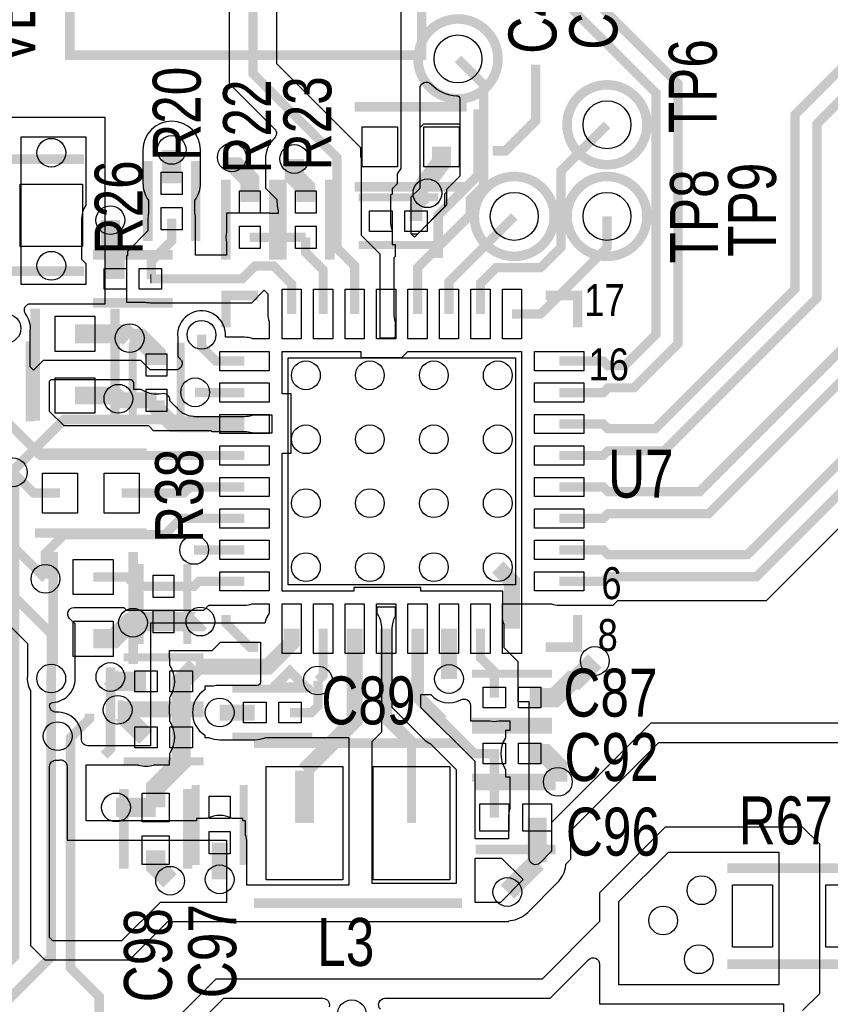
# Model space of a CAD drawing. Extents: x -394 to 5394, y -1015 to 7151.
# Tile 68 of 80: x 1964 to 2471, y 5554 to 6170. Entities that reach past the tile are written whole.
import ezdxf

# ---------------------------------------------------------------- set-up
doc = ezdxf.new("R2010")
doc.units = 0
for name, color, linetype in [('BG_SILKSCREEN_TOP', 3, 'CONTINUOUS'), ('ET_TOP', 132, 'CONTINUOUS'), ('PG_SILKSCREEN_TOP', 7, 'CONTINUOUS'), ('PIN_TOP', 132, 'CONTINUOUS'), ('RD_SILKSCREEN_TOP', 254, 'CONTINUOUS'), ('VC_TOP', 132, 'CONTINUOUS')]:
    doc.layers.add(name, color=color, linetype=linetype)

msp = doc.modelspace()

# ---------------------------------------------------------------- linework, layer by layer
at = {"layer": 'BG_SILKSCREEN_TOP', "const_width": 6}
for points in [[(2260, 6088), (2268, 6088), (2287, 6107), (2287, 6142)], [(2067, 5920), (1992, 5920), (1961, 5889), (1961, 5584), (1937, 5560), (1858, 5560), (1846, 5548)], [(1984, 5761), (1984, 5584), (1938, 5538), (1938, 5522)]]:
    msp.add_lwpolyline(points, dxfattribs=at)
at = {"layer": 'ET_TOP'}
for points, const_width in [([(2301.7043, 5956.5648), (2329.2606, 5956.5648), (2332.2056, 5953.6198), (2342.6198, 5953.6198), (2362.2, 5973.2), (2362.2, 6124.2761), (2307.5924, 6178.8948), (2282.4143, 6178.8948), (2082.8943, 6378.4148), (2082.8943, 6645.431), (2147.1581, 6709.6948), (2307.3443, 6709.6948), (2358.9943, 6658.0448), (2358.9943, 6606.4548), (2327.5643, 6575.0248), (2327.5643, 6513.9519), (2345.7162, 6495.8), (2502.2838, 6495.8), (2518.2, 6511.7162), (2518.2, 6525.1891), (2510.1143, 6533.2748)], 5.8), ([(2301.7043, 5897.5048), (2329.2606, 5897.5048), (2332.2056, 5900.4498), (2367.4499, 5900.4498), (2463, 5995.9999), (2463, 6105), (2518, 6160), (2586.5162, 6160), (2673.8, 6247.2838), (2673.8, 6402.8), (2768, 6497), (2768, 6659.5162), (2723.5162, 6704), (2610.2838, 6704), (2435.0838, 6528.8), (2391.4691, 6528.8), (2386.9943, 6533.2748)], 5.8), ([(2301.7043, 5936.8748), (2329.2606, 5936.8748), (2332.2056, 5939.8198), (2348.336, 5939.8198), (2376, 5967.4838), (2376, 6129.9915), (2313.3094, 6192.6948), (2288.1305, 6192.6948), (2096.6943, 6384.131), (2096.6943, 6639.7148), (2151.1743, 6694.1948), (2300.9143, 6694.1948), (2343.4943, 6651.6148), (2343.4943, 6612.8848), (2313, 6582.3905), (2313, 6509), (2340, 6482), (2508, 6482), (2532, 6506), (2532, 6527.1605), (2538.1143, 6533.2748)], 5.8), ([(2358.9943, 6533.2748), (2377.2691, 6515), (2440.8, 6515), (2616, 6690.2), (2717.8, 6690.2), (2754.2, 6653.8), (2754.2, 6502.7162), (2660, 6408.5162), (2660, 6253), (2580.8, 6173.8), (2512.2838, 6173.8), (2449.2, 6110.7162), (2449.2, 6001.7161), (2361.7337, 5914.2498), (2332.2056, 5914.2498), (2329.2606, 5917.1948), (2301.7043, 5917.1948)], 5.8), ([(2173.7543, 5986.0848), (2173.7543, 6016.2048), (2162.7243, 6027.2348), (2162.7243, 6083.8348), (2110.2743, 6136.2848), (2110.2743, 6251.1948), (2122.5343, 6263.4548), (2163.4943, 6263.4548)], 5.8), ([(2238.4143, 6145.5548), (2254.4043, 6129.5648), (2254.4043, 6065.9648), (2246.1243, 6057.6848), (2246.1243, 6048.0048), (2213.1243, 6015.0048), (2213.1243, 5986.0848)], 5.8), ([(2301.7043, 5818.7648), (2329.2606, 5818.7648), (2332.2056, 5821.7098), (2425.2259, 5821.7098), (2580.6288, 5977.1127), (2580.6288, 6101.9793), (2585.6543, 6107.0048)], 5.8), ([(2331.6143, 6104.3548), (2302.8743, 6075.6148), (2302.8743, 6027.7548), (2290.1195, 6015), (2262.3095, 6015), (2252.4943, 6005.1848), (2252.4943, 5986.0848)], 5.8), ([(2301.7043, 5838.4548), (2329.2606, 5838.4548), (2332.2056, 5835.5098), (2419.5097, 5835.5098), (2566.8288, 5982.8289), (2566.8288, 6094.1712), (2557, 6104)], 5.8), ([(2059.3443, 6067.7648), (2059.3443, 6088.6348)], 12), ([(2219.2743, 6061.5348), (2218.2743, 6062.5348), (2218.2743, 6067.7903), (2228.0543, 6081.0569), (2228.0543, 6090.6348)], 12), ([(2097, 6084), (2097, 6081.1291), (2108.2043, 6069.9248), (2108.2043, 6056.0448)], 12), ([(2136, 6083), (2136, 6072.2091), (2143.2043, 6065.0048), (2143.2043, 6056.0448)], 12), ([(2301.7043, 5877.8248), (2329.2606, 5877.8248), (2332.2056, 5874.8798), (2389.4593, 5874.8798), (2517, 6002.4205), (2517, 6062.7891), (2508.5243, 6071.2648)], 5.8), ([(2301.7043, 5858.1348), (2329.2606, 5858.1348), (2332.2056, 5861.0798), (2395.1755, 5861.0798), (2530.8, 5996.7043), (2530.8, 6059.0605), (2538.4343, 6066.6948)], 5.8), ([(2219.2743, 6061.5348), (2219.2743, 6060.5348), (2212.2079, 6053.4684), (2212.2079, 6044.0848)], 8), ([(2020.9743, 6044.7148), (2020.9743, 6027.7148), (2024, 6024.6891), (2024, 6008)], 12), ([(2059.3443, 6045.7248), (2059.3443, 6031.8248), (2046.54, 6019.0205), (2046.54, 6008)], 5.8), ([(2273.6143, 6047.0648), (2253.6343, 6027.0848), (2253.6043, 6027.0848), (2237.7943, 6011.2748), (2237.7943, 6011.2448), (2232.8143, 6006.2648), (2232.8143, 5986.0848)], 5.8), ([(2331.6143, 6047.0648), (2331.6143, 6027.4948), (2290.2043, 5986.0848), (2272.1843, 5986.0848)], 5.8), ([(2108.2043, 6034.0048), (2143.2043, 6034.0048)], 5.8), ([(2143.2043, 6034.0048), (2143.2043, 6024.4048), (2154.0743, 6013.5348), (2154.0743, 5986.0848)], 5.8), ([(2046.54, 6008), (2103.3396, 6008), (2111.3396, 6016), (2123.1691, 6016), (2134.3843, 6004.7848), (2134.3843, 5986.0848)], 5.8), ([(2046.54, 6008), (2046.04, 6008)], 5.8), ([(1998.8643, 5973.5948), (2030.3243, 5973.5948), (2033.0243, 5970.8948)], 12), ([(2049.8643, 5954.0584), (2049.8643, 5960.8948), (2039.8643, 5970.8948), (2033.0243, 5970.8948)], 12), ([(2078, 5973), (2078, 5965.5991), (2087.0343, 5956.5648), (2104.8643, 5956.5648)], 5.8), ([(2026, 5933), (2023.9852, 5935.0148), (1998.8643, 5935.0148)], 11), ([(2049.8643, 5932.0112), (2026.9888, 5932.0112), (2026, 5933)], 10), ([(2049.8643, 5932.0112), (2049.8643, 5927.1948), (2059.8643, 5917.1948), (2064.8052, 5917.1948), (2065, 5917), (2080.1695, 5917), (2080.3643, 5917.1948), (2104.8643, 5917.1948)], 10), ([(2104.8643, 5936.8748), (2079.1252, 5936.8748), (2079, 5937), (2074, 5937)], 5.8), ([(1956, 5932.96), (1956, 5919.06), (1977.5552, 5897.5048), (2104.8643, 5897.5048)], 5.8), ([(1989.493, 5874.0348), (1972.9652, 5874.0348), (1960, 5887)], 5.8), ([(2104.8643, 5877.8248), (2070.8248, 5877.8248), (2067.0348, 5874.0348), (2028.0756, 5874.0348)], 5.8), ([(1980.3796, 5820.3795), (1933.7743, 5866.9848), (1822.5343, 5866.9848)], 5.8), ([(1980.3796, 5820.3795), (1980.3796, 5836.3796), (1992, 5848), (2054.9999, 5848), (2065.1347, 5858.1348), (2104.8643, 5858.1348)], 5.8), ([(2104.8643, 5838.4548), (2073.3643, 5838.4548)], 5.8), ([(2272.1843, 5789.2448), (2272.1843, 5818.7648), (2263.2843, 5827.6648)], 10), ([(1984, 5758), (1984, 5785.9999), (1942.9651, 5827.0348), (1925.6343, 5827.0348)], 5.8), ([(2054.2043, 5815.6784), (2037.3215, 5815.6784), (2031.5251, 5821.4748), (2010.2543, 5821.4748)], 5.8), ([(2054.2043, 5815.6784), (2073.2827, 5815.6784), (2076.3691, 5818.7648), (2104.8643, 5818.7648)], 5.8), ([(2035.1343, 5792.9148), (2033.0343, 5792.9148), (2023.0143, 5782.8948), (2010.2543, 5782.8948)], 12), ([(2054.2043, 5793.6312), (2035.8507, 5793.6312), (2035.1343, 5792.9148)], 12), ([(2054.2043, 5793.6312), (2077.2907, 5793.6312), (2077.2943, 5793.6348)], 12), ([(2134.3843, 5789.2448), (2134.3843, 5780.4048), (2119.3843, 5765.4048), (2074.4243, 5765.4048)], 10), ([(2173.7543, 5789.2448), (2173.7543, 5731.6748), (2142.4243, 5700.3448)], 10), ([(2154.0743, 5789.2448), (2154.0743, 5760.0348), (2150.7943, 5756.7548)], 5.8), ([(2213.1243, 5789.2448), (2213.1243, 5746.7448), (2228.4319, 5731.4372)], 8), ([(2232.8143, 5789.2448), (2232.8143, 5757.7448)], 10), ([(2261.1407, 5746.0848), (2261.1407, 5762.3441), (2252.4943, 5770.9905), (2252.4943, 5789.2448)], 5.8), ([(2074.4243, 5765.4048), (2065.2743, 5756.2548), (2065.2743, 5705.9348), (2049.3443, 5690.0048), (2049.3443, 5677.4048)], 12), ([(2324, 5769), (2311.9791, 5756.9791), (2309.8534, 5756.9791), (2298.9591, 5746.0848), (2283.1879, 5746.0848)], 12), ([(2043.2307, 5756.2548), (2023.7452, 5756.2548), (2021, 5759)], 12), ([(2133.3779, 5736.7248), (2146.7248, 5736.7248), (2150.7943, 5740.7943), (2150.7943, 5756.7548)], 5.8), ([(2043.2307, 5721.2548), (2026.0807, 5738.4048), (2025.5243, 5738.4048)], 12), ([(2111.3307, 5736.7248), (2089.3343, 5736.7248)], 10), ([(2228.4319, 5731.4372), (2248.7843, 5711.0848), (2261.1407, 5711.0848)], 5.8), ([(2283.1879, 5711.0848), (2292.8643, 5711.0848), (2300.8643, 5703.0848), (2300.8643, 5693.4048)], 12), ([(2261.1407, 5711.0848), (2261.1443, 5711.0848), (2261.1443, 5671.0848)], 5.8), ([(2142.4243, 5700.3448), (2142.4243, 5667.5848)], 12), ([(2049.3443, 5677.4048), (2024.5243, 5677.4048)], 12), ([(2287.9243, 5671.0848), (2287.9243, 5643.1348)], 12), ([(2089.3443, 5655.3612), (2089.3443, 5632.4048)], 10), ([(2049.3443, 5650.6248), (2049.3443, 5640.5348), (2058.3343, 5631.5448)], 12), ([(2287.9243, 5643.1348), (2269.2843, 5624.4948)], 12)]:
    msp.add_lwpolyline(points, dxfattribs=dict(at, const_width=const_width))
for points, format in [([(2095.3741, 6257.3667), (2095.3741, 6130.1129), (2123.6926, 6101.7945, -0.422049), (2123.6161, 6096.0632, 0.205857), (2117.9998, 6083), (2117.9998, 6064.7532), (2125.2041, 6057.5489), (2125.2041, 6056.0445, 0.065063), (2125.8086, 6051.419), (2125.8758, 6051.1664), (2125.8758, 6048.905), (2120.7045, 6048.905), (2120.7045, 6049.005), (2093.7041, 6049.005), (2093.7041, 6037.4411), (2093.6568, 6037.2274, 0.109435), (2093.6568, 6030.7822), (2093.7041, 6030.5685), (2093.7041, 6022.9002), (2074.2445, 6022.9002), (2074.2445, 6045.7248, 0.054555), (2073.8918, 6048.9474), (2073.8445, 6049.1611), (2073.8445, 6057.0994, 0.159887), (2077.3445, 6067.7648), (2077.3445, 6088.6348, 1), (2041.3441, 6088.6348), (2041.3441, 6067.7648, 0.159887), (2044.8441, 6057.0994), (2044.8441, 6049.1611), (2044.7968, 6048.9474, 0.054555), (2044.4441, 6045.7248), (2044.4441, 6037.9967), (2031.6398, 6025.1924), (2031.6398, 6022.5002), (2031.0398, 6022.5002), (2031.0398, 5993.4998), (2042.6037, 5993.4998), (2042.8174, 5993.4525, 0.054555), (2046.04, 5993.0998), (2109.5115, 5993.0998), (2117.2543, 6000.8427), (2119.4841, 5998.6129), (2119.4841, 5986.0848, 0.08214), (2120.2776, 5981.2872), (2120.3841, 5980.974), (2120.3841, 5970.565), (2109.9751, 5970.565), (2109.6619, 5970.6715, 0.08214), (2104.8643, 5971.465), (2093.2063, 5971.465), (2093.0433, 5971.628), (2092.9946, 5973.4103, 1.041427), (2063.088, 5971.3754), (2063.0998, 5971.2674), (2063.0998, 5965.657, 0.001943), (2063.0998, 5965.5412), (2063.0998, 5959.4272), (2064.6984, 5957.8286, -0.668175), (2061.87, 5951.0002), (2045.9706, 5951.0002), (2039.9706, 5957.0002), (1979.0294, 5957.0002), (1972.8458, 5950.8166), (1970.7781, 5952.8843), (1970.8522, 5953.8054, 0.020068), (1970.9002, 5955), (1970.9002, 5975.2674), (1970.912, 5975.3754, 0.191181), (1967.9678, 5986.0431, -0.619275), (1971.1591, 5992.4546), (2017.6345, 5992.4546), (2017.6345, 6108.855), (1956.0945, 6108.855)], "xyb"), ([(2202.6743, 6237.5627), (2202.6743, 6076.9639), (2200.2741, 6073.708), (2200.2741, 6067.3346), (2197.1743, 6064.2348), (2197.1743, 6061.0625), (2196.2077, 6060.0959), (2196.2077, 6044.0847, 0.082486), (2197.0669, 6038.9121), (2197.1743, 6038.5978), (2197.1743, 6031.2348), (2197.2077, 6031.2014), (2197.2077, 6029.5846), (2198.8245, 6029.5846), (2199.0243, 6029.3848), (2199.0243, 6021.9769), (2198.2241, 6021.1767), (2198.2241, 5986.0848, 0.077393), (2198.9296, 5981.5542), (2199.0243, 5981.2575), (2199.0243, 5971.4848), (2198.3743, 5970.8348), (2189.7243, 5970.8348), (2189.7243, 6023.4348), (2181.6243, 6031.5348), (2181.6243, 6031.5848), (2178.0243, 6035.1848), (2178.0243, 6083.7348), (2177.6245, 6084.1346), (2177.6245, 6090.0067), (2125.1745, 6142.4567), (2125.1745, 6242.5848)], "xyb"), ([(2529.9706, 5730.0002), (2359.0294, 5730.0002), (2296.9998, 5667.9706), (2296.9998, 5649.9706), (2289.7129, 5642.6838, -0.668177), (2282.8845, 5645.5122), (2282.8845, 5743.495), (2276.1409, 5743.495), (2276.1409, 5760.585), (2276.0409, 5760.585), (2276.0409, 5768.516), (2267.3945, 5777.1624), (2267.3945, 5789.2448, 0.08214), (2266.601, 5794.0424), (2266.4945, 5794.3556), (2266.4945, 5812.745), (2215.2345, 5812.745), (2215.2345, 5814.885), (2173.2241, 5814.885), (2173.2241, 5812.745), (2128.3645, 5812.745), (2128.3645, 5898.9998), (2134.0002, 5898.9998), (2134.0002, 5936.0002), (2128.3645, 5936.0002), (2128.3645, 5962.5846), (2177.7241, 5962.5846), (2177.7241, 5958.8346), (2203.3449, 5958.8346), (2207.0949, 5962.5846), (2278.2041, 5962.5846), (2278.2041, 5804.7646), (2296.5935, 5804.7646), (2296.9067, 5804.6581, 0.08214), (2301.7043, 5803.8646), (2335.4325, 5803.8646), (2338.3775, 5806.8096), (2431.3978, 5806.8096), (2582.2714, 5957.6832, -0.668175)], "xyb"), ([(1943.9278, 5805), (1969.0998, 5779.828), (1969.0998, 5759.7326), (1969.088, 5759.6246, 0.159035), (1971, 5750.5163), (1971, 5591), (1980, 5582), (2033, 5582), (2057, 5606), (2270, 5606), (2270.5235, 5606.5235), (2271.224, 5606.5994, 0.170995), (2282.0124, 5611.7667), (2300.6524, 5630.4067, 0.170995), (2305.8197, 5641.1951), (2305.8956, 5641.8956), (2309, 5645), (2309, 5663), (2364, 5718), (2525, 5718)], "xyb"), ([(2209.3443, 5667.5848, 5.8, 5.8, 0), (2209.3443, 5717.5848, 8, 8, 0), (2193.4443, 5733.4848, 8, 8, 0), (2193.4443, 5789.2448, 8, 8, 0)], "xyseb"), ([(2189.9007, 5551.1714, -0.668173), (2192.7291, 5557.9998), (2295.9706, 5557.9998), (2320.1257, 5582.1548, -0.668177), (2326.9541, 5579.3264), (2326.9541, 5554.5246), (2441.9998, 5554.5246), (2441.9998, 5418.0294)], "xyb"), ([(2035.9706, 5501.9998), (2091.9706, 5557.9998), (2153.972, 5557.9998, -0.511766), (2157.7673, 5552.7367, 0.313502)], "xyb")]:
    msp.add_lwpolyline(points, format=format, dxfattribs=at)
for points in [[(2211.2137, 6034.1663), (2209.1745, 6036.2054), (2209.1745, 6059.2642), (2214.6745, 6064.7642), (2214.6745, 6127.1333, -0.680742), (2221.5989, 6129.8624, 0.198423), (2237.5769, 6122.5698, -0.403584), (2239.5041, 6120.5712), (2239.5041, 6072.1367), (2231.2241, 6063.8567), (2231.2241, 6054.1767)], [(2002.9741, 6020.2589), (2005.6343, 6017.5987), (2005.6343, 6004.4548), (1965.1443, 6004.4548), (1965.1443, 6096.8548), (2005.6343, 6096.8548), (2005.6343, 6054.1324, 0.138525), (2002.9741, 6044.7148)], [(2053.2481, 5936.3791, -0.470751), (2058, 5932.4504), (2058, 5932), (2061.996, 5928.004), (2062.0771, 5927.8978, 0.06678), (2064.8978, 5925.0771), (2065.004, 5924.996), (2066, 5924), (2066.4996, 5924), (2066.9408, 5923.7647, 0.1043), (2072.8868, 5922.0412), (2073.1366, 5922.0226), (2073.2797, 5921.9746), (2104.8643, 5921.9746, 0.08214), (2109.6619, 5922.7681), (2109.9751, 5922.8746), (2122, 5922.8746), (2122, 5911.505), (2109.9751, 5911.505), (2109.6619, 5911.6115, 0.08214), (2104.8643, 5912.405), (2084.595, 5912.405), (2084, 5913), (2048, 5913), (2045, 5916), (1992, 5916), (1983, 5925), (1983, 5944), (1984, 5945), (2034.3095, 5945, 0.018314), (2035.0141, 5943.8859), (2035.3641, 5943.375), (2035.3641, 5939.0582), (2039.8981, 5939.0582), (2040.3821, 5938.7582, 0.188155)], [(2006.8947, 5716.0002, -0.445449), (2002.9169, 5720.4212, 0.461313), (1987.2107, 5736.9794, -0.429722), (1983.0002, 5740.9739), (1983.0002, 5741.0293, -0.397064), (1984.8825, 5743.0258, 0.428832), (1998.912, 5759.6246), (1998.9002, 5759.7326), (1998.9002, 5792.1718), (1995.4258, 5795.6462, -0.668175), (1998.2542, 5802.4746), (2029.4532, 5802.4746), (2031.1496, 5800.7782), (2039.7041, 5800.7782), (2039.7041, 5800.6782), (2068.7045, 5800.6782), (2068.7045, 5800.7782), (2079.4546, 5800.7782), (2082.541, 5803.8646), (2104.8643, 5803.8646, 0.08214), (2109.6619, 5804.6581), (2109.9751, 5804.7646), (2120.3841, 5804.7646), (2120.3841, 5798.9063), (2120.0683, 5798.4132, 0.069231), (2118.1093, 5794.1571), (2117.6801, 5792.735), (2045.9998, 5792.735), (2045.9998, 5716.0002)], [(2197.1241, 5740.1173), (2217.1181, 5720.1234, 0.070695), (2220.7177, 5717.4195), (2220.9667, 5717.2824), (2237.1943, 5701.0548), (2237.1943, 5629.8248), (2184.7443, 5629.8248), (2184.7443, 5718.6229), (2190.7545, 5724.6331), (2190.7545, 5789.2448, 0.143374), (2188.0703, 5798.4132), (2187.7545, 5798.9063), (2187.7545, 5802.8848), (2199.1241, 5802.8848), (2199.1241, 5797.006), (2198.9019, 5796.5748, 0.119534), (2197.1241, 5789.2448)], [(2117.7359, 5720.9774), (2118.0983, 5721.1248), (2170.0343, 5721.1248), (2170.0343, 5628.6948), (2106.2674, 5628.6948), (2106.2674, 5630.785), (2106.2755, 5630.8748, 0.022534), (2106.3445, 5632.4048), (2106.3445, 5655.3612, 0.074311), (2105.6017, 5660.3315), (2105.5143, 5660.6174), (2105.5143, 5669), (2103.8445, 5669), (2103.8445, 5670.3614), (2097.3582, 5670.3614), (2096.9364, 5670.5719, 0.2357), (2081.7522, 5670.5719), (2081.3304, 5670.3614), (2074.8441, 5670.3614), (2074.8441, 5669), (2005.9143, 5669), (2005.9143, 5704), (2038.097, 5704), (2038.3623, 5703.9255, 0.1378), (2048.0991, 5703.9255), (2048.3644, 5704), (2058, 5704), (2058, 5706.7546), (2058.2309, 5706.7546), (2058.2309, 5711.2886), (2058.5309, 5711.7726, 0.284747), (2058.5309, 5730.737), (2058.2309, 5731.221), (2058.2309, 5735.755), (2058, 5735.755), (2058, 5741.7546), (2058.2309, 5741.7546), (2058.2309, 5746.2886), (2058.5309, 5746.7726, 0.284747), (2058.5309, 5765.737), (2058.2309, 5766.221), (2058.2309, 5770.755), (2058, 5770.755), (2058, 5775.631), (2084.7466, 5775.631), (2089.8504, 5780.7348), (2114.9443, 5780.7348), (2114.9443, 5755.6563, -0.439326), (2112.7745, 5753.6636, 0.021254), (2111.3312, 5753.725), (2089.3343, 5753.725, 0.059267), (2085.3463, 5753.2506), (2085.115, 5753.1948), (2080, 5753.1948), (2080, 5750.9332, 0.539535), (2080, 5722.5164), (2080, 5721.1248), (2082.5667, 5721.1248), (2082.9291, 5720.9774, 0.096879), (2089.3343, 5719.7246), (2111.3307, 5719.7246, 0.096879)], [(2240.1771, 5744.6759, -0.573842), (2246.1405, 5741.191), (2246.1405, 5731.5846), (2247.1243, 5731.5846), (2247.1243, 5731.4948), (2258.11, 5731.4948), (2258.299, 5731.4581, 0.096241), (2263.9824, 5731.4581), (2264.1714, 5731.4948), (2270.8843, 5731.4948), (2270.8843, 5725.585), (2268.1877, 5725.585), (2268.1877, 5721.051), (2267.8877, 5720.567, 0.284747), (2267.8877, 5701.6026), (2268.1877, 5701.1186), (2268.1877, 5696.5846), (2270.8843, 5696.5846), (2270.8843, 5676.8938), (2270.7883, 5676.5952, 0.077939), (2269.9241, 5671.0848), (2269.9241, 5657.7448), (2249.1945, 5657.7448), (2249.1945, 5706.0254), (2215.2345, 5739.9854), (2215.2345, 5748.0948), (2221.3302, 5748.0948, 0.360792)], [(1983.0002, 5595.9706), (1983.0002, 5703.0261, -0.429722), (1987.2107, 5707.0206, 0.038407), (1989.5111, 5707.0761, -0.444089), (1993.9141, 5703.0965), (1993.9141, 5656.9998), (2093.5141, 5656.9998), (2093.5141, 5618.0002), (2052.0294, 5618.0002), (2028.0294, 5594.0002), (1984.9706, 5594.0002)]]:
    msp.add_lwpolyline(points, format="xyb", close=True, dxfattribs=at)
for points in [[(2230, 6061), (2230, 6052.9526), (2213.0474, 6036), (2209.3799, 6036), (2209.1745, 6036.2054), (2209.1745, 6059.2642), (2214.6745, 6064.7642), (2214.6745, 6102.6745), (2217, 6105), (2239.5041, 6105), (2239.5041, 6072.1367), (2231.2241, 6063.8567), (2231.2241, 6062.2241)], [(2439.0143, 5566.5248), (2338.9543, 5566.5248), (2338.9543, 5618.4591), (2370, 5649.5048), (2439.0143, 5649.5048)], [(2249.1945, 5618.0002), (2249.1945, 5645.7446), (2265.7237, 5645.7446), (2279.2487, 5632.2196), (2265.0294, 5618.0002)]]:
    msp.add_lwpolyline(points, close=True, dxfattribs=at)
msp.add_lwpolyline([(2454, 5550.3205), (2464.6343, 5560.9548), (2464.6343, 5654.3657), (2454, 5665), (2368, 5665), (2327, 5624), (2327, 5623.4756), (2326.9541, 5623.4297), (2326.9541, 5605.9541), (2291, 5570), (2087, 5570), (2031, 5514)], dxfattribs=at)
at = {"layer": 'PG_SILKSCREEN_TOP'}
for points, const_width in [([(1995.6743, 6147.8648), (2215.6743, 6147.8648), (2215.6743, 6267.8648), (1995.6743, 6267.8648), (1995.6743, 6147.8648)], 6), ([(2173.7643, 6115.6348), (2243.7643, 6115.6348)], 6), ([(2226, 6021), (2226, 6047.8705), (2251, 6072.8705), (2251, 6114)], 6), ([(2004.5243, 6082.7848), (1904.5243, 6082.7848)], 6), ([(2044.3443, 6081.7448), (2044.3443, 6031.7448)], 6), ([(2074.3443, 6081.7448), (2074.3443, 6031.7448)], 6), ([(2093.2043, 6020.0248), (2093.2043, 6070.0248)], 6), ([(2123.2043, 6020.0248), (2123.2043, 6070.0248)], 6), ([(2128.2043, 6070.0248), (2128.2043, 6020.0248)], 6), ([(2158.2043, 6070.0248), (2158.2043, 6020.0248)], 6), ([(2173.7643, 6065.6348), (2243.7643, 6065.6348)], 6), ([(2176.1843, 6059.0848), (2226.1843, 6059.0848)], 5), ([(2176.1843, 6029.0848), (2226.1843, 6029.0848)], 5), ([(2060.02, 6023), (2010.02, 6023)], 6), ([(2004.5243, 6012.7848), (1904.5243, 6012.7848)], 6), ([(2113.2843, 5997.6648), (2093.2843, 5997.6648), (2093.2843, 5977.6648)], 6), ([(2313.2843, 5977.6648), (2313.2843, 5997.6648), (2293.2843, 5997.6648)], 6), ([(1973.8643, 5919.3048), (1973.8643, 5989.3048)], 6), ([(2060.02, 5993), (2010.02, 5993)], 6), ([(2023.8643, 5919.3048), (2023.8643, 5989.3048)], 6), ([(1971, 5968.98), (1971, 5918.98)], 6), ([(2034.8643, 5918.0348), (2034.8643, 5968.0348)], 5), ([(2064.8643, 5918.0348), (2064.8643, 5968.0348)], 5), ([(1973.7843, 5899.0348), (2043.7843, 5899.0348)], 6), ([(1973.7843, 5849.0348), (2043.7843, 5849.0348)], 6), ([(1985.2543, 5837.1848), (1985.2543, 5767.1848)], 6), ([(2035.2543, 5837.1848), (2035.2543, 5767.1848)], 6), ([(2039.2043, 5829.6548), (2039.2043, 5779.6548)], 5), ([(2069.2043, 5829.6548), (2069.2043, 5779.6548)], 5), ([(2113.2843, 5777.6648), (2108.2843, 5777.6648), (2093.2843, 5792.6648), (2093.2843, 5797.6648)], 6), ([(2293.2843, 5777.6648), (2313.2843, 5777.6648), (2313.2843, 5797.6648)], 6), ([(2079.2543, 5771.2548), (2029.2543, 5771.2548)], 5), ([(2021, 5765), (2021, 5714), (2017, 5710)], 6), ([(2133.2843, 5762.6648), (2123.2843, 5752.6648), (2143.2843, 5752.6648), (2133.2843, 5762.6648)], 6), ([(2247.1643, 5761.0848), (2297.1643, 5761.0848)], 5), ([(2147.3543, 5751.7248), (2097.3543, 5751.7248)], 5), ([(2079.2543, 5741.2548), (2029.2543, 5741.2548)], 5), ([(2008, 5736), (2008, 5733), (1996, 5721), (1996, 5577), (2014, 5559), (2014, 5549)], 6), ([(2079.2543, 5736.2548), (2029.2543, 5736.2548)], 5), ([(2247.1643, 5731.0848), (2297.1643, 5731.0848)], 5), ([(2297.1643, 5726.0848), (2247.1643, 5726.0848)], 5), ([(2147.3543, 5721.7248), (2097.3543, 5721.7248)], 5), ([(2110.8843, 5717.5848), (2240.8843, 5717.5848)], 6), ([(2079.2543, 5706.2548), (2029.2543, 5706.2548)], 5), ([(2297.1643, 5696.0848), (2247.1643, 5696.0848)], 5), ([(2029.3443, 5689.0148), (2029.3443, 5639.0148)], 6), ([(2069.3443, 5689.0148), (2069.3443, 5639.0148)], 6), ([(2074.3443, 5641.3848), (2074.3443, 5691.3848)], 5), ([(2104.3443, 5641.3848), (2104.3443, 5691.3848)], 5), ([(2249.5343, 5691.0848), (2299.5343, 5691.0848)], 6), ([(2249.5343, 5651.0848), (2299.5343, 5651.0848)], 6), ([(2496.8243, 5639.4048), (2406.8243, 5639.4048)], 6), ([(2110.8843, 5617.5848), (2240.8843, 5617.5848)], 6), ([(2496.8243, 5579.4048), (2406.8243, 5579.4048)], 6)]:
    msp.add_lwpolyline(points, dxfattribs=dict(at, const_width=const_width))
at = {"layer": 'PG_SILKSCREEN_TOP', "const_width": 6}
for points in [[(2263.4143, 6145.5548, 1), (2213.4143, 6145.5548, 1), (2263.4143, 6145.5548)], [(2356.6143, 6104.3548, 1), (2306.6143, 6104.3548, 1), (2356.6143, 6104.3548)], [(2298.6143, 6047.0648, 1), (2248.6143, 6047.0648, 1), (2298.6143, 6047.0648)], [(2356.6143, 6047.0648, 1), (2306.6143, 6047.0648, 1), (2356.6143, 6047.0648)]]:
    msp.add_lwpolyline(points, format="xyb", dxfattribs=at)
at = {"layer": 'PIN_TOP'}
for points in [[(2178.4743, 6078.1348), (2178.4743, 6103.1348), (2200.4743, 6103.1348), (2200.4743, 6078.1348)], [(2217.0543, 6078.1348), (2217.0543, 6103.1348), (2239.0543, 6103.1348), (2239.0543, 6078.1348)], [(2052.8443, 6074.7648), (2065.8443, 6074.7648), (2065.8443, 6060.7648), (2052.8443, 6060.7648)], [(2003.5543, 6067.2848), (2003.5543, 6028.2848), (1964.5543, 6028.2848), (1964.5543, 6067.2848)], [(2114.7043, 6049.0448), (2101.7043, 6049.0448), (2101.7043, 6063.0448), (2114.7043, 6063.0448)], [(2136.7043, 6063.0448), (2149.7043, 6063.0448), (2149.7043, 6049.0448), (2136.7043, 6049.0448)], [(2052.8443, 6052.7248), (2065.8443, 6052.7248), (2065.8443, 6038.7248), (2052.8443, 6038.7248)], [(2183.1607, 6037.5848), (2183.1607, 6050.5848), (2197.1607, 6050.5848), (2197.1607, 6037.5848)], [(2205.2079, 6037.5848), (2205.2079, 6050.5848), (2219.2079, 6050.5848), (2219.2079, 6037.5848)], [(2114.7043, 6027.0048), (2101.7043, 6027.0048), (2101.7043, 6041.0048), (2114.7043, 6041.0048)], [(2136.7043, 6041.0048), (2149.7043, 6041.0048), (2149.7043, 6027.0048), (2136.7043, 6027.0048)], [(2031, 6014.5), (2031, 6001.5), (2017, 6001.5), (2017, 6014.5)], [(2053.04, 6014.5), (2053.04, 6001.5), (2039.04, 6001.5), (2039.04, 6014.5)], [(2140.3843, 5970.5848), (2128.3843, 5970.5848), (2128.3843, 6001.5848), (2140.3843, 6001.5848)], [(2160.0743, 5970.5848), (2148.0743, 5970.5848), (2148.0743, 6001.5848), (2160.0743, 6001.5848)], [(2179.7543, 5970.5848), (2167.7543, 5970.5848), (2167.7543, 6001.5848), (2179.7543, 6001.5848)], [(2199.4443, 5970.5848), (2187.4443, 5970.5848), (2187.4443, 6001.5848), (2199.4443, 6001.5848)], [(2219.1243, 5970.5848), (2207.1243, 5970.5848), (2207.1243, 6001.5848), (2219.1243, 6001.5848)], [(2238.8143, 5970.5848), (2226.8143, 5970.5848), (2226.8143, 6001.5848), (2238.8143, 6001.5848)], [(2258.4943, 5970.5848), (2246.4943, 5970.5848), (2246.4943, 6001.5848), (2258.4943, 6001.5848)], [(2278.1843, 5970.5848), (2266.1843, 5970.5848), (2266.1843, 6001.5848), (2278.1843, 6001.5848)], [(2011.3643, 5962.5948), (1986.3643, 5962.5948), (1986.3643, 5984.5948), (2011.3643, 5984.5948)], [(2120.3643, 5962.5648), (2120.3643, 5950.5648), (2089.3643, 5950.5648), (2089.3643, 5962.5648)], [(2317.2043, 5962.5648), (2317.2043, 5950.5648), (2286.2043, 5950.5648), (2286.2043, 5962.5648)], [(2056.3643, 5947.0584), (2043.3643, 5947.0584), (2043.3643, 5961.0584), (2056.3643, 5961.0584)], [(2274.2843, 5816.6648), (2132.2843, 5816.6648), (2132.2843, 5958.6648), (2274.2843, 5958.6648)], [(2011.3643, 5924.0148), (1986.3643, 5924.0148), (1986.3643, 5946.0148), (2011.3643, 5946.0148)], [(2056.3643, 5925.0112), (2043.3643, 5925.0112), (2043.3643, 5939.0112), (2056.3643, 5939.0112)], [(2120.3643, 5942.8748), (2120.3643, 5930.8748), (2089.3643, 5930.8748), (2089.3643, 5942.8748)], [(2317.2043, 5942.8748), (2317.2043, 5930.8748), (2286.2043, 5930.8748), (2286.2043, 5942.8748)], [(2120.3643, 5923.1948), (2120.3643, 5911.1948), (2089.3643, 5911.1948), (2089.3643, 5923.1948)], [(2317.2043, 5923.1948), (2317.2043, 5911.1948), (2286.2043, 5911.1948), (2286.2043, 5923.1948)], [(2120.3643, 5903.5048), (2120.3643, 5891.5048), (2089.3643, 5891.5048), (2089.3643, 5903.5048)], [(2317.2043, 5903.5048), (2317.2043, 5891.5048), (2286.2043, 5891.5048), (2286.2043, 5903.5048)], [(1978.493, 5861.5348), (1978.493, 5886.5348), (2000.493, 5886.5348), (2000.493, 5861.5348)], [(2017.0756, 5861.5348), (2017.0756, 5886.5348), (2039.0756, 5886.5348), (2039.0756, 5861.5348)], [(2120.3643, 5883.8248), (2120.3643, 5871.8248), (2089.3643, 5871.8248), (2089.3643, 5883.8248)], [(2317.2043, 5883.8248), (2317.2043, 5871.8248), (2286.2043, 5871.8248), (2286.2043, 5883.8248)], [(2120.3643, 5864.1348), (2120.3643, 5852.1348), (2089.3643, 5852.1348), (2089.3643, 5864.1348)], [(2317.2043, 5864.1348), (2317.2043, 5852.1348), (2286.2043, 5852.1348), (2286.2043, 5864.1348)], [(2120.3643, 5844.4548), (2120.3643, 5832.4548), (2089.3643, 5832.4548), (2089.3643, 5844.4548)], [(2317.2043, 5844.4548), (2317.2043, 5832.4548), (2286.2043, 5832.4548), (2286.2043, 5844.4548)], [(1997.7543, 5832.4748), (2022.7543, 5832.4748), (2022.7543, 5810.4748), (1997.7543, 5810.4748)], [(2047.7043, 5822.6784), (2060.7043, 5822.6784), (2060.7043, 5808.6784), (2047.7043, 5808.6784)], [(2120.3643, 5824.7648), (2120.3643, 5812.7648), (2089.3643, 5812.7648), (2089.3643, 5824.7648)], [(2317.2043, 5824.7648), (2317.2043, 5812.7648), (2286.2043, 5812.7648), (2286.2043, 5824.7648)], [(2140.3843, 5773.7448), (2128.3843, 5773.7448), (2128.3843, 5804.7448), (2140.3843, 5804.7448)], [(2160.0743, 5773.7448), (2148.0743, 5773.7448), (2148.0743, 5804.7448), (2160.0743, 5804.7448)], [(2179.7543, 5773.7448), (2167.7543, 5773.7448), (2167.7543, 5804.7448), (2179.7543, 5804.7448)], [(2199.4443, 5773.7448), (2187.4443, 5773.7448), (2187.4443, 5804.7448), (2199.4443, 5804.7448)], [(2219.1243, 5773.7448), (2207.1243, 5773.7448), (2207.1243, 5804.7448), (2219.1243, 5804.7448)], [(2238.8143, 5773.7448), (2226.8143, 5773.7448), (2226.8143, 5804.7448), (2238.8143, 5804.7448)], [(2258.4943, 5773.7448), (2246.4943, 5773.7448), (2246.4943, 5804.7448), (2258.4943, 5804.7448)], [(2278.1843, 5773.7448), (2266.1843, 5773.7448), (2266.1843, 5804.7448), (2278.1843, 5804.7448)], [(2047.7043, 5800.6312), (2060.7043, 5800.6312), (2060.7043, 5786.6312), (2047.7043, 5786.6312)], [(1997.7543, 5793.8948), (2022.7543, 5793.8948), (2022.7543, 5771.8948), (1997.7543, 5771.8948)], [(2050.2307, 5762.7548), (2050.2307, 5749.7548), (2036.2307, 5749.7548), (2036.2307, 5762.7548)], [(2072.2779, 5762.7548), (2072.2779, 5749.7548), (2058.2779, 5749.7548), (2058.2779, 5762.7548)], [(2254.1407, 5739.5848), (2254.1407, 5752.5848), (2268.1407, 5752.5848), (2268.1407, 5739.5848)], [(2276.1879, 5739.5848), (2276.1879, 5752.5848), (2290.1879, 5752.5848), (2290.1879, 5739.5848)], [(2118.3307, 5743.2248), (2118.3307, 5730.2248), (2104.3307, 5730.2248), (2104.3307, 5743.2248)], [(2140.3779, 5743.2248), (2140.3779, 5730.2248), (2126.3779, 5730.2248), (2126.3779, 5743.2248)], [(2050.2307, 5727.7548), (2050.2307, 5714.7548), (2036.2307, 5714.7548), (2036.2307, 5727.7548)], [(2072.2779, 5727.7548), (2072.2779, 5714.7548), (2058.2779, 5714.7548), (2058.2779, 5727.7548)], [(2268.1407, 5717.5848), (2268.1407, 5704.5848), (2254.1407, 5704.5848), (2254.1407, 5717.5848)], [(2290.1879, 5717.5848), (2290.1879, 5704.5848), (2276.1879, 5704.5848), (2276.1879, 5717.5848)], [(2118.4243, 5632.0848), (2118.4243, 5703.0848), (2166.4243, 5703.0848), (2166.4243, 5632.0848)], [(2185.3443, 5632.0848), (2185.3443, 5703.0848), (2233.3443, 5703.0848), (2233.3443, 5632.0848)], [(2040.8443, 5686.4048), (2057.8443, 5686.4048), (2057.8443, 5668.4048), (2040.8443, 5668.4048)], [(2095.8443, 5670.4084), (2082.8443, 5670.4084), (2082.8443, 5684.4084), (2095.8443, 5684.4084)], [(2252.1443, 5662.5848), (2252.1443, 5679.5848), (2270.1443, 5679.5848), (2270.1443, 5662.5848)], [(2278.9243, 5662.5848), (2278.9243, 5679.5848), (2296.9243, 5679.5848), (2296.9243, 5662.5848)], [(2095.8443, 5648.3612), (2082.8443, 5648.3612), (2082.8443, 5662.3612), (2095.8443, 5662.3612)], [(2040.8443, 5659.6248), (2057.8443, 5659.6248), (2057.8443, 5641.6248), (2040.8443, 5641.6248)], [(2435.1943, 5628.9048), (2435.1943, 5589.9048), (2410.1943, 5589.9048), (2410.1943, 5628.9048)], [(2493.4543, 5628.9048), (2493.4543, 5589.9048), (2468.4543, 5589.9048), (2468.4543, 5628.9048)]]:
    msp.add_lwpolyline(points, close=True, dxfattribs=at)
for centre in [(2238.4143, 6145.5548), (2331.6143, 6104.3548), (2273.6143, 6047.0648), (2331.6143, 6047.0648)]:
    msp.add_circle(centre, 15, dxfattribs=at)
at = {"layer": 'VC_TOP'}
for centre in [(2059.3443, 6088.6348), (1984.0543, 6086.8848), (2097, 6084), (2136, 6083), (2219.2743, 6061.5348), (2020.9743, 6044.7148), (1984.0543, 6016.1948), (1956, 5977), (2078, 5973), (2033.0243, 5970.8948), (2143.2843, 5947.6648), (2183.2843, 5947.6648), (2223.2843, 5947.6648), (2263.2843, 5947.6648), (2074, 5937), (2026, 5933), (2143.2843, 5907.6648), (2183.2843, 5907.6648), (2223.2843, 5907.6648), (2263.2843, 5907.6648), (1960, 5887), (2143.2843, 5867.6648), (2183.2843, 5867.6648), (2223.2843, 5867.6648), (2263.2843, 5867.6648), (2073.3643, 5838.4548), (2143.2843, 5827.6648), (2183.2843, 5827.6648), (2223.2843, 5827.6648), (2263.2843, 5827.6648), (1980.3796, 5820.3795), (2035.1343, 5792.9148), (2077.2943, 5793.6348), (2324, 5769), (1984, 5758), (2021, 5759), (2150.7943, 5756.7548), (2232.8143, 5757.7448), (2025.5243, 5738.4048), (2089.3343, 5736.7248), (1988, 5722), (2300.8643, 5693.4048), (2024.5243, 5677.4048), (2089.3443, 5632.4048), (2058.3343, 5631.5448), (2269.2843, 5624.4948), (2390.7243, 5625.5848), (2366.7543, 5606.7048), (2389.0543, 5582.4248), (2172, 5548)]:
    msp.add_circle(centre, 9, dxfattribs=at)

# ---------------------------------------------------------------- texts
at = {"layer": 'BG_SILKSCREEN_TOP', "width": 0.8}
msp.add_text('VBAT_IN', height=30, rotation=90, dxfattribs=at).set_placement((1974, 6141.975))
at = {"layer": 'PG_SILKSCREEN_TOP', "width": 0.85}
for s, p in [('17', (2317.3843, 5984.6848)), ('16', (2320.0343, 5944.4848)), ('8', (2325.7343, 5775.2348))]:
    msp.add_text(s, height=20, dxfattribs=at).set_placement(p)
msp.add_text('9', height=20, rotation=180, dxfattribs=at).set_placement((2340.7843, 5827.6648))
at = {"layer": 'RD_SILKSCREEN_TOP', "width": 0.8}
for s, p in [('C49', (2300.0043, 6148.7548)), ('C55', (2338.0843, 6151.3148)), ('TP6', (2400.2743, 6099.0548)), ('R20', (2077.4852, 6081.7843)), ('R22', (2121.4743, 6073.8148)), ('R23', (2159.2143, 6075.8448)), ('R26', (2041.15, 6023.26)), ('TP9', (2437.3443, 6021.7848)), ('TP8', (2401.0743, 6017.6348)), ('R38', (2078.9652, 5842.7843)), ('C98', (2059.4943, 5555.5148)), ('C97', (2099.6943, 5558.0148))]:
    msp.add_text(s, height=30, rotation=90, dxfattribs=at).set_placement(p)
for s, p in [('U7', (2332.2943, 5871.1548)), ('C87', (2304.3043, 5734.1848)), ('C89', (2152.9343, 5729.3148)), ('C92', (2305.0143, 5693.8948)), ('R67', (2413.9843, 5654.2348)), ('C96', (2305.8943, 5647.2448)), ('L3', (2150.3943, 5578.2248))]:
    msp.add_text(s, height=30, dxfattribs=at).set_placement(p)

doc.saveas('drawing.dxf')
